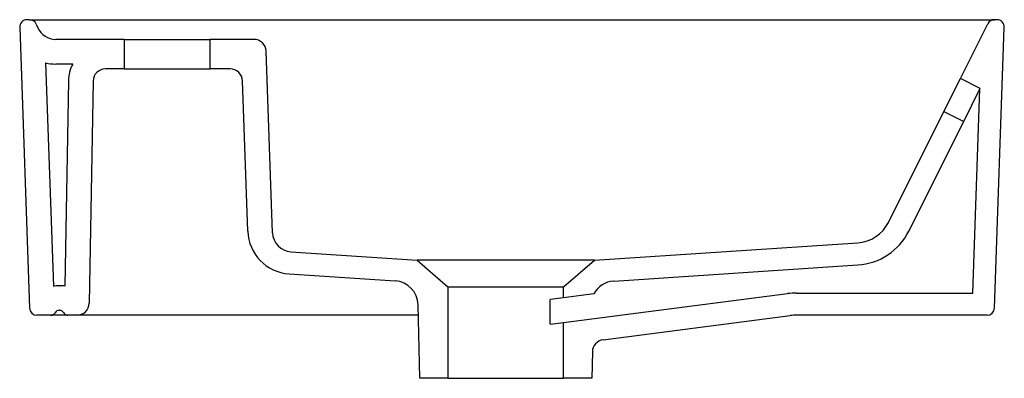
# Model space of a CAD drawing. Header units: millimetres. Extents: x 4430.01 to 4430.41, y 2517.992 to 2518.138.
import ezdxf

# ---------------------------------------------------------------- set-up
doc = ezdxf.new("R2010")
doc.units = ezdxf.units.MM
doc.layers.add('SANINDUSA', color=3, linetype='Continuous')

msp = doc.modelspace()

# ---------------------------------------------------------------- linework, layer by layer
at = {"layer": 'SANINDUSA'}
for p, q in [((4430.013699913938, 2518.137534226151), (4430.012756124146, 2518.137534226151)), ((4430.013699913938, 2518.137534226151), (4430.052993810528, 2518.137534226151)), ((4430.052993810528, 2518.137534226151), (4430.366160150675, 2518.137534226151)), ((4430.366160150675, 2518.137534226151), (4430.405503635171, 2518.137534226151)), ((4430.406542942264, 2518.137534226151), (4430.405503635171, 2518.137534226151)), ((4430.009757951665, 2518.13442952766), (4430.013738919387, 2518.02042952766)), ((4430.016441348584, 2518.135752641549), (4430.017093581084, 2518.134285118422)), ((4430.391721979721, 2518.113679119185), (4430.402820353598, 2518.135875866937)), ((4430.405560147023, 2518.02042952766), (4430.409541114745, 2518.13442952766)), ((4430.052149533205, 2518.129534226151), (4430.024404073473, 2518.129534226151)), ((4430.052149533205, 2518.129534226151), (4430.052149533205, 2518.11753422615)), ((4430.052149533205, 2518.129534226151), (4430.087149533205, 2518.129534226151)), ((4430.10482108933, 2518.129534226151), (4430.087149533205, 2518.129534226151)), ((4430.087149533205, 2518.11753422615), (4430.087149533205, 2518.129534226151)), ((4430.112391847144, 2518.051004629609), (4430.109818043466, 2518.124708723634)), ((4430.02026737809, 2518.120016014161), (4430.023435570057, 2518.029290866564)), ((4430.031296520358, 2518.119534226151), (4430.024404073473, 2518.119534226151)), ((4430.052149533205, 2518.11753422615), (4430.04456301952, 2518.11753422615)), ((4430.052149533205, 2518.11753422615), (4430.087149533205, 2518.11753422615)), ((4430.095234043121, 2518.11753422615), (4430.087149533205, 2518.11753422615)), ((4430.385013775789, 2518.100262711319), (4430.391721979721, 2518.113679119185)), ((4430.399771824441, 2518.109654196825), (4430.391721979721, 2518.113679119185)), ((4430.029565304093, 2518.112796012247), (4430.028108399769, 2518.029330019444)), ((4430.039563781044, 2518.112621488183), (4430.037989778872, 2518.022446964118)), ((4430.102362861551, 2518.051660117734), (4430.100230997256, 2518.112708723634)), ((4430.393063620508, 2518.09623778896), (4430.399662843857, 2518.109436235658)), ((4430.396767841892, 2518.02653422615), (4430.399662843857, 2518.109436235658)), ((4430.399771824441, 2518.109654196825), (4430.399662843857, 2518.109436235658)), ((4430.362496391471, 2518.055227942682), (4430.385013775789, 2518.100262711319)), ((4430.385013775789, 2518.100262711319), (4430.393063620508, 2518.09623778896)), ((4430.370802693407, 2518.051715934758), (4430.393063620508, 2518.09623778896)), ((4430.243126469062, 2518.039921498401), (4430.350066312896, 2518.046968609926)), ((4430.119860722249, 2518.043301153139), (4430.171126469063, 2518.039921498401)), ((4430.171126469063, 2518.039921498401), (4430.183626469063, 2518.029055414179)), ((4430.230626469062, 2518.029055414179), (4430.243126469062, 2518.039921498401)), ((4430.250955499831, 2518.031417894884), (4430.350085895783, 2518.037950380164)), ((4430.119167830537, 2518.034327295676), (4430.162190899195, 2518.031491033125)), ((4430.025840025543, 2518.029534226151), (4430.025904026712, 2518.029534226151)), ((4430.183626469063, 2518.029055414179), (4430.230626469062, 2518.029055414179)), ((4430.183626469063, 2518.029055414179), (4430.183626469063, 2517.991921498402)), ((4430.230626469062, 2518.024628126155), (4430.230626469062, 2518.029055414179)), ((4430.230626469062, 2518.014544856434), (4430.321486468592, 2518.026294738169)), ((4430.242821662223, 2518.026205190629), (4430.230626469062, 2518.024628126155)), ((4430.325205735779, 2518.02653422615), (4430.396767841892, 2518.02653422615)), ((4430.17219313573, 2517.991921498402), (4430.171530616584, 2518.021734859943)), ((4430.230626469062, 2518.024628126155), (4430.2252099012, 2518.023927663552)), ((4430.2252099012, 2518.013844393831), (4430.2252099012, 2518.023927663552)), ((4430.022375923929, 2518.01753422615), (4430.016737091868, 2518.01753422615)), ((4430.029368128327, 2518.01753422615), (4430.022375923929, 2518.01753422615)), ((4430.025840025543, 2518.01953422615), (4430.025904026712, 2518.01953422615)), ((4430.032990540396, 2518.01753422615), (4430.029368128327, 2518.01753422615)), ((4430.042985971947, 2518.01753422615), (4430.032990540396, 2518.01753422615)), ((4430.171623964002, 2518.01753422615), (4430.042985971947, 2518.01753422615)), ((4430.246656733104, 2518.007542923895), (4430.322640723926, 2518.017369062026)), ((4430.402561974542, 2518.01753422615), (4430.325205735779, 2518.01753422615)), ((4430.2252099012, 2518.013844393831), (4430.230626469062, 2518.014544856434)), ((4430.230626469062, 2517.991921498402), (4430.230626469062, 2518.014544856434)), ((4430.242299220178, 2518.002695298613), (4430.242059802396, 2517.991921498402)), ((4430.183626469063, 2517.991921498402), (4430.17219313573, 2517.991921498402)), ((4430.183626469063, 2517.991921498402), (4430.230626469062, 2517.991921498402)), ((4430.242059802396, 2517.991921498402), (4430.230626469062, 2517.991921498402))]:
    msp.add_line(p, q, dxfattribs=at)
for centre, radius, start, end in [((4430.012756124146, 2518.134534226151), 0.002999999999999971, 90, 182.0000000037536), ((4430.013699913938, 2518.134534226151), 0.003000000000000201, 23.96248898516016, 90), ((4430.405503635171, 2518.134534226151), 0.003000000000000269, 90, 153.434948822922), ((4430.406542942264, 2518.134534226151), 0.002999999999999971, 357.9999999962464, 90), ((4430.024404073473, 2518.137534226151), 0.007999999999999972, 203.9624889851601, 270), ((4430.10482108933, 2518.12453422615), 0.005000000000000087, 2.000000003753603, 90), ((4430.024404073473, 2518.137534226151), 0.01799999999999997, 256.7137367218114, 270), ((4430.04456301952, 2518.112534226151), 0.015, 152.1818607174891, 178.9999999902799), ((4430.04456301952, 2518.112534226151), 0.005, 90, 178.9999999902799), ((4430.095234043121, 2518.112534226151), 0.005000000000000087, 2.000000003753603, 90), ((4430.349079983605, 2518.061936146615), 0.01500000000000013, 273.7702206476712, 333.434948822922), ((4430.120351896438, 2518.052288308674), 0.01799999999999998, 182.0000000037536, 266.2282776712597), ((4430.12038697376, 2518.051283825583), 0.008000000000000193, 182.0000000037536, 266.2282776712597), ((4430.348442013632, 2518.062896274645), 0.02500000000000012, 273.7702206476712, 333.434948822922), ((4430.025840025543, 2518.01753422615), 0.01200000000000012, 90, 101.5586719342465), ((4430.025904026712, 2518.01753422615), 0.01200000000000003, 79.41478188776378, 90), ((4430.161533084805, 2518.02151269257), 0.009999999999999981, 1.27303002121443, 86.22827767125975), ((4430.251613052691, 2518.021439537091), 0.01000000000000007, 93.7702206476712, 151.5386809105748), ((4430.325205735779, 2517.99753422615), 0.02900000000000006, 90, 97.36851243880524), ((4430.032990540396, 2518.022534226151), 0.005000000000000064, 270, 358.9999999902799), ((4430.016737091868, 2518.020534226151), 0.002999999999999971, 182.0000000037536, 270), ((4430.022375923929, 2518.01953422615), 0.002000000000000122, 270, 329.9999999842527), ((4430.025840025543, 2518.01753422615), 0.002000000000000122, 90, 149.9999999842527), ((4430.025904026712, 2518.01753422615), 0.002000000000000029, 30.00000001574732, 90), ((4430.029368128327, 2518.01953422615), 0.002000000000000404, 210.0000000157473, 270), ((4430.325205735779, 2517.99753422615), 0.02000000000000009, 90, 97.36851243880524), ((4430.402561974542, 2518.020534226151), 0.002999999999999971, 270, 357.9999999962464), ((4430.247297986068, 2518.002584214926), 0.005000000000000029, 97.36851243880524, 178.7269699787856)]:
    msp.add_arc(centre, radius, start, end, dxfattribs=at)
msp.add_open_spline([(4430.243126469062, 2518.039921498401), (4430.243126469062, 2518.039921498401), (4430.242527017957, 2518.039921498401), (4430.239857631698, 2518.039921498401), (4430.235567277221, 2518.039921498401), (4430.231794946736, 2518.039921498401), (4430.229480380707, 2518.039921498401), (4430.228971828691, 2518.039921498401), (4430.228212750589, 2518.039921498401), (4430.227451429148, 2518.039921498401), (4430.226682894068, 2518.039921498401), (4430.225902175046, 2518.039921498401), (4430.225103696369, 2518.039921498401), (4430.224281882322, 2518.039921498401), (4430.223712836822, 2518.039921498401), (4430.222187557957, 2518.039921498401), (4430.219625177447, 2518.039921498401), (4430.215564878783, 2518.039921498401), (4430.211367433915, 2518.039921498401), (4430.208535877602, 2518.039921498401), (4430.207126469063, 2518.039921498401), (4430.205716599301, 2518.039921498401), (4430.202883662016, 2518.039921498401), (4430.198683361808, 2518.039921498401), (4430.194620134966, 2518.039921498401), (4430.192056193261, 2518.039921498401), (4430.190527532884, 2518.039921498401), (4430.189953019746, 2518.039921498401), (4430.18912327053, 2518.039921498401), (4430.188317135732, 2518.039921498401), (4430.187529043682, 2518.039921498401), (4430.186753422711, 2518.039921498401), (4430.185985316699, 2518.039921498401), (4430.185219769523, 2518.039921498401), (4430.184707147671, 2518.039921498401), (4430.182400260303, 2518.039921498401), (4430.178646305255, 2518.039921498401), (4430.174377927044, 2518.039921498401), (4430.171722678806, 2518.039921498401), (4430.171126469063, 2518.039921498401), (4430.171126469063, 2518.039921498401)], degree=3, knots=[0.7499634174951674, 0.7499634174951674, 0.7499634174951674, 0.7499634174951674, 0.785172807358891, 0.8203821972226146, 0.8555915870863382, 0.8908009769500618, 0.8908009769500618, 0.8951776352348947, 0.8995542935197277, 0.9039309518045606, 0.9083076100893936, 0.9126842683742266, 0.9170609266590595, 0.9214375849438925, 0.9258142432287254, 0.9258142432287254, 0.944360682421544, 0.9629071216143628, 0.9814535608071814, 1, 1, 1, 1.018552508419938, 1.037105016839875, 1.055657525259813, 1.07421003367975, 1.07421003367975, 1.078627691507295, 1.083045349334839, 1.087463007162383, 1.091880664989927, 1.096298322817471, 1.100715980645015, 1.105133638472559, 1.109551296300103, 1.109551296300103, 1.144654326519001, 1.179757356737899, 1.214860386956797, 1.249963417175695, 1.249963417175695, 1.249963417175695, 1.249963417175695], dxfattribs=at)

doc.saveas('drawing.dxf')
